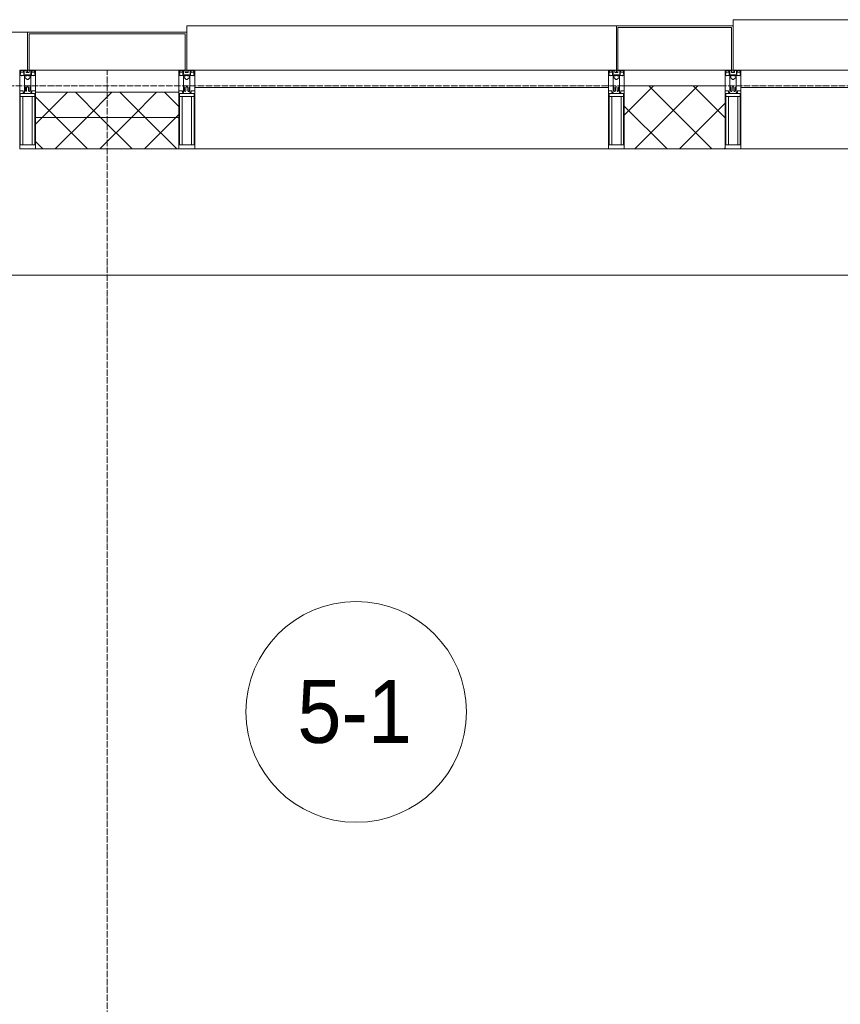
# Model space of a CAD drawing. Header units: millimetres. Extents: x 5617 to 113279, y 7718 to 199432.
# Tile 24 of 79: x 30949 to 33552, y 30187 to 33310. Entities that reach past the tile are written whole.
import ezdxf

# ---------------------------------------------------------------- set-up
doc = ezdxf.new("R2010")
doc.units = ezdxf.units.MM
doc.linetypes.add('ADSK_Линия сетки', pattern=[25, 20, -2.5, 0, -2.5])
doc.linetypes.add('Линия сетки', pattern=[25, 20, -2.5, 0, -2.5])
for name, color, linetype, lineweight in [('Импосты витража', 7, 'Continuous', 18), ('Колонны', 7, 'Continuous', 18), ('Марки помещений', 7, 'Continuous', 20), ('Оси', 7, 'Continuous', 9), ('Панели витража', 7, 'Continuous', 18), ('Перекрытия', 7, 'Continuous', 18), ('Стены разрез', 7, 'Continuous', 40), ('Стены штриховка', 7, 'Continuous', 40), ('Элементы узлов', 7, 'Continuous', 18)]:
    doc.layers.add(name, color=color, linetype=linetype, lineweight=lineweight)
doc.styles.add('Arial_3', font='arial.ttf', dxfattribs={"width": 0.9, "height": 200})
pattern_1 = [(45, (0, 0), (-70.71068, 70.71068), []), (135, (0, 0), (-70.71068, -70.71068), [])]

# ---------------------------------------------------------------- blocks, each defined once
blk = doc.blocks.new('135_SLK_K4_AR_rvt-1-МКСС_К4_L15_51_600_')
at = {"layer": 'Перекрытия', "color": 253, "true_color": 0xaaaaaa}
blk.add_line((104450, 32500), (99249.8, 32500), dxfattribs=at)
blk = doc.blocks.new('System Panel - A_PAN_Glass-7513417-МКСС_К4_L15_51_600_')
at = {"layer": 'Панели витража', "color": 253, "lineweight": 5, "true_color": 0xaaaaaa}
for p, q in [((656.25, 0), (-656.25, 0)), ((-656.25, 0), (-656.25, -55)), ((656.25, -55), (656.25, 0)), ((-656.25, -55), (656.25, -55))]:
    blk.add_line(p, q, dxfattribs=at)
blk = doc.blocks.new('Rectangular Mullion - R_StandardFrame_50Wx250H-V74-МКСС_К4_L15_51_600_')
at = {"layer": 'Импосты витража', "color": 253, "lineweight": 5, "true_color": 0xaaaaaa}
blk.add_line((132872.5, 32900), (131560, 32900), dxfattribs=at)
blk = doc.blocks.new('Rectangular Mullion - 50Wx250H-2623690-МКСС_К4_L15_51_600_')
at = {"layer": 'Элементы узлов', "color": 253, "lineweight": 5, "true_color": 0xaaaaaa}
for p, q in [((-25, 65.2), (-25, 250)), ((-25, 250), (0, 250)), ((25, 250), (0, 250)), ((25, 65.2), (25, 250)), ((-23, 237.3), (0, 237.3)), ((-23, 237.3), (-23, 73.6)), ((-14.9, 84), (-14.9, 237.3)), ((23, 237.3), (0, 237.3)), ((14.9, 84), (14.9, 237.3)), ((23, 237.3), (23, 73.6)), ((-14, 65.2), (-25, 65.2)), ((0, 84), (-23, 84)), ((-0.5, 73.6), (-23, 73.6)), ((-14, 71.3), (-14, 65.2)), ((-10, 71.3), (-14, 71.3)), ((-10, 53), (-10, 71.3)), ((-7, 65.2), (-5.9, 67.3)), ((-7, 65.2), (-7, 54.7)), ((-4.1, 67.3), (-5.9, 67.3)), ((-4.1, 67.3), (-2.9, 65.1)), ((-2.9, 65.1), (-2.9, 54.6)), ((0, 84), (23, 84)), ((0.5, 73.6), (23, 73.6)), ((4.1, 67.3), (2.9, 65.1)), ((2.9, 65.1), (2.9, 54.6)), ((4.1, 67.3), (5.9, 67.3)), ((7, 65.2), (5.9, 67.3)), ((7, 65.2), (7, 54.7)), ((10, 71.3), (14, 71.3)), ((10, 53), (10, 71.3)), ((14, 71.3), (14, 65.2)), ((14, 65.2), (25, 65.2)), ((-8.7, 53), (-10, 53)), ((-10, 53), (-10, 17)), ((-8.7, 53), (-7, 54.7)), ((-1.3, 53), (-2.9, 54.6)), ((0, 53), (-1.3, 53)), ((0, 53), (1.3, 53)), ((1.3, 53), (2.9, 54.6)), ((8.7, 53), (7, 54.7)), ((8.7, 53), (10, 53)), ((10, 53), (10, 17)), ((-23.8, 14.6), (-25, 14.2)), ((-25, 0), (-25, 14.2)), ((-22.3, 17), (-23.8, 17)), ((-23.8, 17), (-23.8, 14.6)), ((-22.5, 10.6), (-23.8, 14.6)), ((-22.5, 10.6), (-23.7, 9.9)), ((-23.7, 1.3), (-23.7, 9.9)), ((-23.7, 1.3), (-11.8, 1.3)), ((-23.2, 10.2), (-22.5, 8)), ((-22.5, 8), (-22.5, 4.5)), ((-21.3, 4.5), (-22.5, 4.5)), ((-22.3, 17), (-22.3, 16)), ((-22.3, 16), (-21.3, 16)), ((-19, 17.6), (-21.3, 16)), ((-21.3, 4.5), (-21.3, 6.5)), ((-21.3, 6.5), (-14.2, 6.5)), ((-18.4, 16.6), (-19, 17.6)), ((-7.4, 16.6), (-18.4, 16.6)), ((-14.2, 6.5), (-14.2, 4.5)), ((-13.2, 4.5), (-14.2, 4.5)), ((-13.2, 4.5), (-12.2, 7.2)), ((-12.7, 7.6), (-11.3, 11.4)), ((-12.7, 7.6), (-11.8, 6.9)), ((-12.2, 9), (-12.2, 14.8)), ((-12.2, 14.8), (0, 14.8)), ((-11.8, 1.3), (-11.8, 6.9)), ((-10.5, 11.2), (-11.3, 11.4)), ((-10.5, 1.5), (-10.5, 11.2)), ((-4.8, 1.5), (-10.5, 1.5)), ((-10, 17), (-7.5, 17)), ((-8.5, 23), (-1.5, 30)), ((-8.5, 18.5), (-8.5, 23)), ((-7.5, 18.5), (-8.5, 18.5)), ((-7.5, 17), (-7.5, 18.5)), ((-7.4, 18), (-7.4, 16.6)), ((-2.6, 18), (-7.4, 18)), ((0, 8), (-4.8, 8)), ((-4.8, 1.5), (-4.8, 8)), ((-2.6, 18), (-2.6, 16.8)), ((-2.6, 16.8), (0, 16.8)), ((-1.5, 30), (0, 30)), ((1.5, 30), (0, 30)), ((2.6, 16.8), (0, 16.8)), ((0, 14.8), (0, 16.8)), ((0, 14.8), (0, 16.8)), ((12.2, 14.8), (0, 14.8)), ((0, 0), (0, 8)), ((0, 8), (4.8, 8)), ((0, 0), (0, 8)), ((8.5, 23), (1.5, 30)), ((2.6, 18), (2.6, 16.8)), ((2.6, 18), (7.4, 18)), ((4.8, 1.5), (4.8, 8)), ((4.8, 1.5), (10.5, 1.5)), ((7.4, 18), (7.4, 16.6)), ((7.4, 16.6), (18.4, 16.6)), ((7.5, 18.5), (8.5, 18.5)), ((7.5, 17), (7.5, 18.5)), ((10, 17), (7.5, 17)), ((8.5, 18.5), (8.5, 23)), ((10.5, 11.2), (11.3, 11.4)), ((10.5, 1.5), (10.5, 11.2)), ((12.7, 7.6), (11.3, 11.4)), ((12.7, 7.6), (11.8, 6.9)), ((11.8, 1.3), (11.8, 6.9)), ((23.7, 1.3), (11.8, 1.3)), ((12.2, 9), (12.2, 14.8)), ((13.2, 4.5), (12.2, 7.2)), ((13.2, 4.5), (14.2, 4.5)), ((21.3, 6.5), (14.2, 6.5)), ((14.2, 6.5), (14.2, 4.5)), ((18.4, 16.6), (19, 17.6)), ((19, 17.6), (21.3, 16)), ((22.3, 16), (21.3, 16)), ((21.3, 4.5), (21.3, 6.5)), ((21.3, 4.5), (22.5, 4.5)), ((22.3, 17), (22.3, 16)), ((22.3, 17), (23.8, 17)), ((22.5, 10.6), (23.8, 14.6)), ((22.5, 10.6), (23.7, 9.9)), ((23.2, 10.2), (22.5, 8)), ((22.5, 8), (22.5, 4.5)), ((23.7, 1.3), (23.7, 9.9)), ((23.8, 17), (23.8, 14.6)), ((23.8, 14.6), (25, 14.2)), ((25, 0), (25, 14.2)), ((-25, 0), (0, 0)), ((25, 0), (0, 0))]:
    blk.add_line(p, q, dxfattribs=at)
for centre, start, end in [((-0.5, 73.1), 360, 90), ((0.5, 73.1), 90, 180)]:
    blk.add_arc(centre, 0.5, start, end, dxfattribs=at)
blk = doc.blocks.new('Rectangular Mullion - R_StandardFrame_50Wx250H-7512947-МКСС_К4_L15_51_600_')
at = {"layer": 'Импосты витража', "color": 253, "lineweight": 5, "true_color": 0xaaaaaa}
for p, q in [((-25, 0), (-25, 250)), ((-25, 250), (25, 250)), ((25, 250), (25, 0)), ((0, 0), (-25, 0)), ((25, 0), (5, 0))]:
    blk.add_line(p, q, dxfattribs=at)
blk = doc.blocks.new('Rectangular Mullion - R_StandardFrame_50Wx250H-7511672-МКСС_К4_L15_51_600_')
at = {"layer": 'Импосты витража', "color": 253, "lineweight": 5, "true_color": 0xaaaaaa}
for p, q in [((-25, 0), (-25, 250)), ((-25, 250), (25, 250)), ((25, 250), (25, 0)), ((-5, 0), (-25, 0)), ((25, 0), (0, 0))]:
    blk.add_line(p, q, dxfattribs=at)
blk = doc.blocks.new('Rectangular Mullion - R_StandardFrame_50Wx250H-V73-МКСС_К4_L15_51_600_')
at = {"layer": 'Импосты витража', "color": 253, "lineweight": 5, "true_color": 0xaaaaaa}
for p, q in [((-25, 0), (-25, 250)), ((-25, 250), (25, 250)), ((25, 250), (25, 0)), ((0, 0), (-25, 0)), ((25, 0), (5, 0))]:
    blk.add_line(p, q, dxfattribs=at)
blk = doc.blocks.new('A_SLK_PAN_Type1 - Прямой тип панели-6538263-МКСС_К4_L15_51_600_')
at = {"layer": 'Колонны', "lineweight": 5}
for p, q in [((-247.5, 0), (-252.5, 0)), ((-252.5, 0), (-252.5, -120)), ((-247.5, -115), (-247.5, 0)), ((227.5, 0), (-227.5, 0)), ((247.5, 0), (247.5, -115)), ((252.5, 0), (247.5, 0)), ((252.5, -120), (252.5, 0)), ((-252.5, -120), (252.5, -120)), ((247.5, -115), (-247.5, -115))]:
    blk.add_line(p, q, dxfattribs=at)
blk = doc.blocks.new('A_SLK_PAN_Type1 - Прямой тип панели-6538264-МКСС_К4_L15_51_600_')
at = {"layer": 'Колонны', "lineweight": 5}
for p, q in [((-180, 0), (-185, 0)), ((-185, 0), (-185, -140)), ((-180, -135), (-180, 0)), ((160, 0), (-160, 0)), ((180, 0), (180, -135)), ((185, 0), (180, 0)), ((185, -140), (185, 0)), ((-185, -140), (185, -140)), ((180, -135), (-180, -135))]:
    blk.add_line(p, q, dxfattribs=at)
blk = doc.blocks.new('A_OGR_PAN_Отлив - A_OGR_PAN_Отлив-6266447-МКСС_К4_L15_51_600_')
at = {"layer": 'Колонны', "color": 253, "lineweight": 5, "true_color": 0xaaaaaa}
for p in [(681.25, 160), (-681.25, 140)]:
    blk.add_line(p, (-681.25, 160), dxfattribs=at)
blk = doc.blocks.new('A_OGR_PAN_Отлив - A_OGR_PAN_Отлив-6266457-МКСС_К4_L15_51_600_')
at = {"layer": 'Колонны', "color": 253, "lineweight": 5, "true_color": 0xaaaaaa}
for p in [(681.25, 140), (-681.25, 120)]:
    blk.add_line(p, (-681.25, 140), dxfattribs=at)
blk = doc.blocks.new('A_OGR_PAN_Отлив - A_OGR_PAN_Отлив-6290198-МКСС_К4_L15_51_600_')
at = {"layer": 'Колонны', "color": 253, "lineweight": 5, "true_color": 0xaaaaaa}
for p in [(750, 120), (-750, 0)]:
    blk.add_line(p, (-750, 120), dxfattribs=at)
blk = doc.blocks.new('135_SLK_K4_AR_FCD_rvt-1-МКСС_К4_L15_51_600_')
at = {"layer": 'Стены разрез', "lineweight": 5, "true_color": 0xaaaaaa}
h = blk.add_hatch(dxfattribs=at)
h.set_pattern_fill('FP_4', color=253, style=0, pattern_type=2)
h.set_pattern_definition(pattern_1)
h.paths.add_polyline_path([(100977.5, 33000), (100977.5, 33080), (100522.5, 33080), (100522.5, 33000)])
h = blk.add_hatch(dxfattribs=at)
h.set_pattern_fill('FP_4', color=253, style=0, pattern_type=2)
h.set_pattern_definition(pattern_1)
h.paths.add_polyline_path([(102710, 32900), (102710, 33100), (102390, 33100), (102390, 32900)])
h = blk.add_hatch(dxfattribs=at)
h.set_pattern_fill('FP_4', color=253, style=0, pattern_type=2)
h.set_pattern_definition(pattern_1)
h.paths.add_polyline_path([(100977.5, 32900), (100977.5, 33000), (100522.5, 33000), (100522.5, 32900)])
at = {"layer": 'Стены разрез', "color": 253, "lineweight": 9, "true_color": 0xaaaaaa}
for p, q in [((100977.5, 33080), (100522.5, 33080)), ((100522.5, 33080), (100522.5, 32900)), ((100977.5, 32900), (100977.5, 33080)), ((102710, 33100), (102390, 33100)), ((102390, 33100), (102390, 32900)), ((102710, 32900), (102710, 33100)), ((100522.5, 32900), (100977.5, 32900)), ((102390, 32900), (102710, 32900))]:
    blk.add_line(p, q, dxfattribs=at)
at = {"layer": 'Стены штриховка', "color": 253, "lineweight": 9, "true_color": 0xaaaaaa}
blk.add_line((100977.5, 33000), (100522.5, 33000), dxfattribs=at)
at = {"layer": 'Импосты витража', "color": 253, "lineweight": 5, "true_color": 0xaaaaaa, "extrusion": (0, 0, -1), "rotation": 180}
for name, p in [('Rectangular Mullion - 50Wx250H-2623690-МКСС_К4_L15_51_600_', (-100497.5, 33150)), ('Rectangular Mullion - R_StandardFrame_50Wx250H-7512947-МКСС_К4_L15_51_600_', (-100497.5, 33150)), ('Rectangular Mullion - 50Wx250H-2623690-МКСС_К4_L15_51_600_', (-101002.5, 33150)), ('Rectangular Mullion - R_StandardFrame_50Wx250H-7511672-МКСС_К4_L15_51_600_', (-101002.5, 33150)), ('Rectangular Mullion - 50Wx250H-2623690-МКСС_К4_L15_51_600_', (-102365, 33150)), ('Rectangular Mullion - R_StandardFrame_50Wx250H-V73-МКСС_К4_L15_51_600_', (-102365, 33150)), ('Rectangular Mullion - 50Wx250H-2623690-МКСС_К4_L15_51_600_', (-102735, 33150)), ('Rectangular Mullion - R_StandardFrame_50Wx250H-7511672-МКСС_К4_L15_51_600_', (-102735, 33150))]:
    blk.add_blockref(name, p, dxfattribs=at)
at = {"layer": 'Импосты витража', "color": 253, "lineweight": 5, "true_color": 0xaaaaaa}
for p in [(-30532.5, 0), (-28800, 0)]:
    blk.add_blockref('Rectangular Mullion - R_StandardFrame_50Wx250H-V74-МКСС_К4_L15_51_600_', p, dxfattribs=at)
at = {"layer": 'Колонны', "color": 253, "lineweight": 5, "true_color": 0xaaaaaa}
for name, p in [('A_OGR_PAN_Отлив - A_OGR_PAN_Отлив-6266457-МКСС_К4_L15_51_600_', (101683.8, 33150)), ('A_OGR_PAN_Отлив - A_OGR_PAN_Отлив-6266447-МКСС_К4_L15_51_600_', (103416.3, 33150)), ('A_OGR_PAN_Отлив - A_OGR_PAN_Отлив-6290198-МКСС_К4_L15_51_600_', (99747.5, 33150))]:
    blk.add_blockref(name, p, dxfattribs=at)
at = {"layer": 'Колонны', "color": 253, "lineweight": 5, "true_color": 0xaaaaaa, "rotation": 180}
for name, p in [('A_SLK_PAN_Type1 - Прямой тип панели-6538264-МКСС_К4_L15_51_600_', (102550, 33150)), ('A_SLK_PAN_Type1 - Прямой тип панели-6538263-МКСС_К4_L15_51_600_', (100750, 33150))]:
    blk.add_blockref(name, p, dxfattribs=at)
at = {"layer": 'Панели витража', "color": 253, "lineweight": 5, "true_color": 0xaaaaaa}
for p in [(101683.8, 33150), (103416.3, 33150)]:
    blk.add_blockref('System Panel - A_PAN_Glass-7513417-МКСС_К4_L15_51_600_', p, dxfattribs=at)
blk = doc.blocks.new('050_Марка_Помещение - Номер-620969-МКСС_К4_L15_51_600_')
at = {"layer": 'Марки помещений'}
blk.add_circle((0, 0), 3.5, dxfattribs=at)

msp = doc.modelspace()

# ---------------------------------------------------------------- linework, layer by layer
at = {"layer": 'Оси', "linetype": 'Линия сетки'}
msp.add_line((31226.3, 12025.7), (31226.3, 33150), dxfattribs=at)
at = {"layer": 'Оси', "linetype": 'ADSK_Линия сетки'}
msp.add_line((67226.3, 33100), (25128.4, 33100), dxfattribs=at)

# ---------------------------------------------------------------- block references
at = {"lineweight": 5}
for name in ['135_SLK_K4_AR_FCD_rvt-1-МКСС_К4_L15_51_600_', '135_SLK_K4_AR_rvt-1-МКСС_К4_L15_51_600_']:
    msp.add_blockref(name, (-69523.7, 0), dxfattribs=at)
at = {"layer": 'Марки помещений', "xscale": 99.99999999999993, "yscale": 99.99999999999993, "zscale": 99.99999999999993}
msp.add_blockref('050_Марка_Помещение - Номер-620969-МКСС_К4_L15_51_600_', (32016, 31114.5), dxfattribs=at)

# ---------------------------------------------------------------- texts
at = {"layer": 'Марки помещений', "lineweight": 9, "insert": (31829.5, 31216.2), "char_height": 200, "width": 447.342, "attachment_point": 1, "style": 'Arial_3'}
msp.add_mtext('5-1', dxfattribs=at)

doc.saveas('drawing.dxf')
